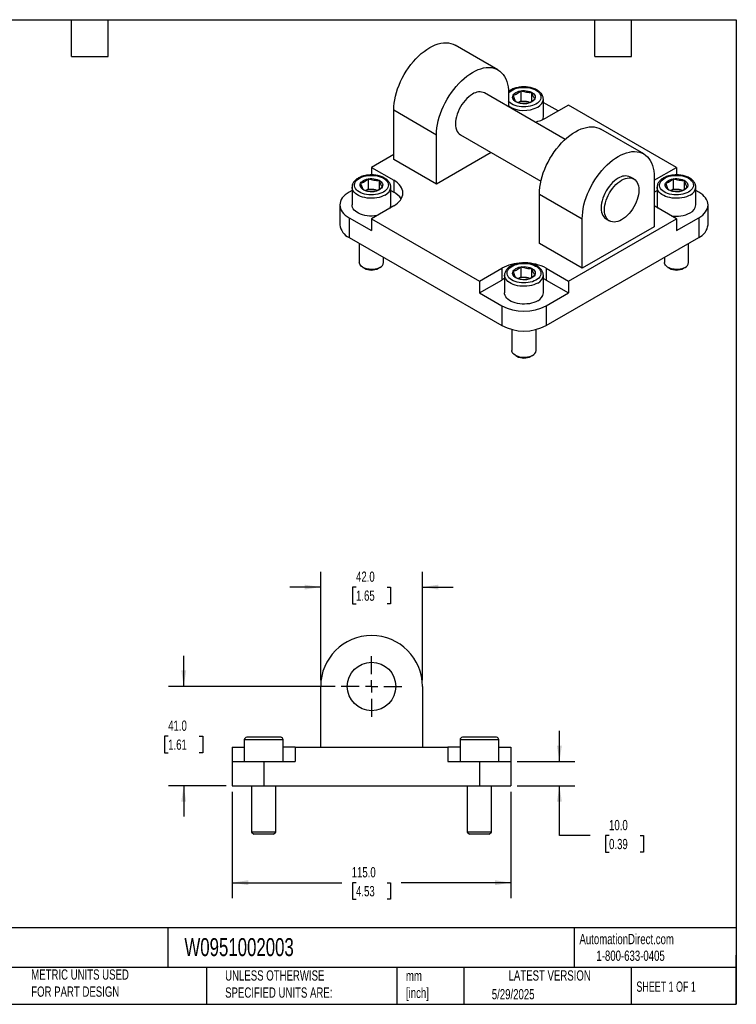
# Model space of a CAD drawing. Header units: millimetres. Extents: x 13 to 546, y 13 to 419.
# Tile 2 of 2: x 250 to 546, y 13 to 419. Entities that reach past the tile are written whole.
import ezdxf

# ---------------------------------------------------------------- set-up
doc = ezdxf.new("R2010")
doc.units = ezdxf.units.MM
doc.header["$LTSCALE"] = 2
doc.linetypes.add('SLD-Center', pattern=[19.05, 15.24, -1.27, 1.27, -1.27])
doc.linetypes.add('SLD-Solid', pattern=[0])
doc.layers.add('CENTER', color=40, linetype='SLD-Center')
doc.layers.add('DIMENSIONS', color=140, linetype='SLD-Solid', lineweight=25)
doc.layers.add('TEXT', color=140, linetype='SLD-Solid', lineweight=25)
doc.styles.add('SLDTEXTSTYLE0', font='TXT', dxfattribs={"width": 0.7})
doc.styles.add('SLDTEXTSTYLE1', font='TXT', dxfattribs={"width": 0.65})
doc.dimstyles.new('SLDDIMSTYLE0', dxfattribs={"dimtxt": 4.316016, "dimasz": 6.604, "dimexe": 0, "dimexo": 0.0625, "dimgap": 1.079004, "dimtad": 0, "dimtih": 1, "dimtoh": 1, "dimrnd": 1e-09, "dimzin": 4, "dimdsep": 46, "dimtxsty": 'SLDTEXTSTYLE0', "dimsah": 1, "dimcen": 0.09, "dimadec": 0, "dimazin": 1, "dimtfac": 1, "dimtofl": 0, "dimtmove": 0, "dimatfit": 3, "dimfxl": 0, "dimfrac": 2, "dimtolj": 1, "dimtzin": 12, "dimarcsym": 0})
doc.dimstyles.new('SLDDIMSTYLE1', dxfattribs={"dimtxt": 4.316016, "dimasz": 6.604, "dimexe": 0, "dimexo": 0.0625, "dimgap": 1.079004, "dimtad": 0, "dimtih": 1, "dimtoh": 1, "dimrnd": 1e-09, "dimzin": 4, "dimdsep": 46, "dimtxsty": 'SLDTEXTSTYLE0', "dimsah": 1, "dimcen": 0.09, "dimadec": 0, "dimazin": 1, "dimtfac": 1, "dimtmove": 0, "dimatfit": 0, "dimfxl": 0, "dimfrac": 2, "dimtolj": 1, "dimtzin": 12, "dimarcsym": 0})

# ---------------------------------------------------------------- blocks, each defined once
blk = doc.blocks.new('_D_4')
at = {"layer": 'DIMENSIONS'}
for p, q in [((338.13, 100.36), (338.13, 56.55)), ((453.13, 100.36), (453.13, 56.55)), ((338.13, 62.9), (383.37, 62.9)), ((389.21, 62.9), (387.76, 62.9)), ((387.76, 62.9), (387.76, 56.04)), ((402.04, 62.9), (403.49, 62.9)), ((403.49, 62.9), (403.49, 56.04)), ((453.13, 62.9), (407.89, 62.9)), ((387.76, 56.04), (389.21, 56.04)), ((403.49, 56.04), (402.04, 56.04))]:
    blk.add_line(p, q, dxfattribs=at)
for points in [[(338.13, 62.9), (344.73, 61.88), (344.73, 63.91)], [(453.13, 62.9), (446.52, 63.91), (446.52, 61.88)]]:
    blk.add_solid(points, dxfattribs=at)
at = {"layer": 'DIMENSIONS', "char_height": 4.233, "attachment_point": 1, "style": 'SLDTEXTSTYLE0'}
for s, insert in [('115.0', (387.42, 69.32)), ('4.53', (389.21, 61.49))]:
    blk.add_mtext(s, dxfattribs=dict(at, insert=insert))
blk = doc.blocks.new('_D_5')
at = {"layer": 'DIMENSIONS'}
for p, q in [((318.13, 143.9), (318.13, 156.6)), ((380.55, 143.9), (311.78, 143.9)), ((311.71, 123.4), (310.26, 123.4)), ((310.26, 123.4), (310.26, 116.54)), ((324.54, 123.4), (325.99, 123.4)), ((325.99, 123.4), (325.99, 116.54)), ((310.26, 116.54), (311.71, 116.54)), ((325.99, 116.54), (324.54, 116.54)), ((335.59, 102.9), (311.78, 102.9)), ((318.13, 102.9), (318.13, 90.2))]:
    blk.add_line(p, q, dxfattribs=at)
for points in [[(318.13, 143.9), (319.14, 150.5), (317.11, 150.5)], [(318.13, 102.9), (317.11, 96.29), (319.14, 96.29)]]:
    blk.add_solid(points, dxfattribs=at)
at = {"layer": 'DIMENSIONS', "char_height": 4.233, "attachment_point": 1, "style": 'SLDTEXTSTYLE0'}
for s, insert in [('41.0', (311.71, 129.82)), ('1.61', (311.71, 121.99))]:
    blk.add_mtext(s, dxfattribs=dict(at, insert=insert))
blk = doc.blocks.new('_D_6')
at = {"layer": 'DIMENSIONS'}
for p, q in [((473.13, 112.9), (473.13, 125.6)), ((455.67, 112.9), (479.48, 112.9)), ((455.67, 102.9), (479.48, 102.9)), ((473.13, 82.37), (473.13, 102.9)), ((485.83, 82.37), (473.13, 82.37)), ((493.61, 82.37), (492.16, 82.37)), ((492.16, 82.37), (492.16, 75.51)), ((506.43, 82.37), (507.88, 82.37)), ((507.88, 82.37), (507.88, 75.51)), ((492.16, 75.51), (493.61, 75.51)), ((507.88, 75.51), (506.43, 75.51))]:
    blk.add_line(p, q, dxfattribs=at)
for points in [[(473.13, 112.9), (474.14, 119.5), (472.11, 119.5)], [(473.13, 102.9), (472.11, 96.29), (474.14, 96.29)]]:
    blk.add_solid(points, dxfattribs=at)
at = {"layer": 'DIMENSIONS', "char_height": 4.233, "attachment_point": 1, "style": 'SLDTEXTSTYLE0'}
for s, insert in [('10.0', (493.61, 88.79)), ('0.39', (493.61, 80.97))]:
    blk.add_mtext(s, dxfattribs=dict(at, insert=insert))
blk = doc.blocks.new('_D_7')
at = {"layer": 'DIMENSIONS'}
for p, q in [((374.63, 146.44), (374.63, 191.25)), ((416.63, 146.44), (416.63, 191.25)), ((374.63, 184.9), (361.93, 184.9)), ((389.21, 184.9), (387.76, 184.9)), ((387.76, 184.9), (387.76, 178.04)), ((402.04, 184.9), (403.49, 184.9)), ((403.49, 184.9), (403.49, 178.04)), ((416.63, 184.9), (429.33, 184.9)), ((387.76, 178.04), (389.21, 178.04)), ((403.49, 178.04), (402.04, 178.04))]:
    blk.add_line(p, q, dxfattribs=at)
for points in [[(374.63, 184.9), (368.02, 185.91), (368.02, 183.88)], [(416.63, 184.9), (423.23, 183.88), (423.23, 185.91)]]:
    blk.add_solid(points, dxfattribs=at)
at = {"layer": 'DIMENSIONS', "char_height": 4.233, "attachment_point": 1, "style": 'SLDTEXTSTYLE0'}
for s, insert in [('42.0', (389.21, 191.32)), ('1.65', (389.21, 183.49))]:
    blk.add_mtext(s, dxfattribs=dict(at, insert=insert))
blk = doc.blocks.new('SW_CENTERMARKSYMBOL_0')
at = {"layer": 'CENTER', "color": 0}
for p, q in [((0, 5.08), (0, 12.54)), ((-5.08, 0), (-12.54, 0)), ((0, 0), (-2.54, 0)), ((0, 0), (0, 2.54)), ((0, 0), (0, -2.54)), ((0, 0), (2.54, 0)), ((5.08, 0), (12.54, 0)), ((0, -5.08), (0, -12.54))]:
    blk.add_line(p, q, dxfattribs=at)

msp = doc.modelspace()

# ---------------------------------------------------------------- linework, layer by layer
for p, q in [((447.783, 398.392), (430.105, 408.597)), ((475.476, 369.704), (442.283, 388.865)), ((452.133, 388.777), (452.133, 383.179)), ((457.301, 385.634), (457.301, 389.695)), ((461.763, 385.485), (461.763, 389.004)), ((466.497, 378.976), (466.497, 386.325)), ((456.093, 384.937), (457.301, 385.634)), ((457.301, 385.634), (459.532, 385.289)), ((459.532, 385.289), (461.031, 385.057)), ((472.638, 381.426), (467.689, 384.283)), ((476.882, 383.875), (467.689, 378.569)), ((521.429, 358.158), (476.882, 383.875)), ((404.757, 381.838), (422.434, 371.633)), ((404.757, 361.424), (404.757, 381.838)), ((507.887, 363.695), (490.209, 373.9)), ((422.434, 351.219), (422.434, 371.633)), ((432.284, 371.544), (465.477, 352.383)), ((404.757, 363.465), (395.564, 358.158)), ((444.963, 364.225), (422.434, 351.219)), ((395.564, 358.158), (404.757, 352.852)), ((395.564, 358.158), (395.564, 355.028)), ((422.434, 351.219), (404.757, 361.424)), ((512.237, 352.852), (521.429, 358.158)), ((521.429, 358.158), (521.429, 355.028)), ((503.802, 353.352), (502.387, 354.168)), ((512.237, 354.08), (512.237, 333.666)), ((387.564, 349.995), (387.564, 342.646)), ((394.369, 349.304), (394.369, 353.364)), ((398.83, 349.155), (398.83, 352.674)), ((403.564, 342.646), (403.564, 349.995)), ((404.757, 352.852), (404.757, 347.953)), ((513.429, 349.995), (513.429, 342.646)), ((520.234, 349.304), (520.234, 353.364)), ((524.695, 349.155), (524.695, 352.674)), ((529.429, 342.646), (529.429, 349.995)), ((387.564, 348.641), (386.372, 347.953)), ((393.16, 348.607), (394.369, 349.304)), ((394.369, 349.304), (396.6, 348.959)), ((396.6, 348.959), (398.098, 348.727)), ((403.564, 348.641), (404.757, 347.953)), ((464.861, 347.14), (482.538, 336.935)), ((464.861, 326.727), (464.861, 347.14)), ((512.237, 347.953), (513.429, 348.641)), ((519.025, 348.607), (520.234, 349.304)), ((520.234, 349.304), (522.465, 348.959)), ((522.465, 348.959), (523.963, 348.727)), ((530.622, 347.953), (529.429, 348.641)), ((382.564, 342.646), (382.564, 334.481)), ((404.757, 342.239), (395.564, 336.932)), ((521.429, 336.932), (512.237, 342.239)), ((534.429, 334.481), (534.429, 342.646)), ((386.372, 337.339), (386.372, 329.174)), ((386.372, 337.339), (395.564, 332.033)), ((521.429, 332.033), (530.622, 337.339)), ((530.622, 337.339), (530.622, 329.174)), ((395.564, 336.932), (440.112, 311.215)), ((395.564, 336.932), (395.564, 332.033)), ((476.882, 311.215), (521.429, 336.932)), ((482.538, 316.522), (482.538, 336.935)), ((512.237, 333.666), (482.538, 316.522)), ((492.388, 336.847), (493.802, 336.031)), ((521.429, 336.932), (521.429, 332.033)), ((386.372, 329.174), (449.304, 292.844)), ((390.564, 326.754), (390.564, 318.901)), ((482.538, 316.522), (464.861, 326.727)), ((467.689, 292.844), (530.622, 329.174)), ((526.429, 318.901), (526.429, 326.754)), ((400.564, 318.901), (400.564, 320.981)), ((457.301, 312.974), (457.301, 317.034)), ((516.429, 320.981), (516.429, 318.901)), ((392.028, 316.86), (392.679, 316.485)), ((398.45, 316.485), (399.1, 316.86)), ((440.112, 311.215), (449.304, 316.522)), ((449.304, 316.522), (449.304, 311.622)), ((450.497, 313.665), (450.497, 306.316)), ((456.093, 312.276), (457.301, 312.974)), ((457.301, 312.974), (459.532, 312.629)), ((461.763, 312.825), (461.763, 316.344)), ((466.497, 306.316), (466.497, 313.665)), ((467.689, 316.522), (476.882, 311.215)), ((467.689, 316.522), (467.689, 311.622)), ((517.893, 316.86), (518.544, 316.485)), ((524.315, 316.485), (524.965, 316.86)), ((440.112, 306.316), (449.304, 311.622)), ((440.112, 311.215), (440.112, 306.316)), ((459.532, 312.629), (461.031, 312.397)), ((467.689, 311.622), (476.882, 306.316)), ((476.882, 311.215), (476.882, 306.316)), ((440.112, 306.316), (449.304, 301.009)), ((467.689, 301.009), (476.882, 306.316)), ((449.304, 301.009), (449.304, 292.844)), ((467.689, 301.009), (467.689, 292.844)), ((453.497, 291.223), (453.497, 282.571)), ((463.497, 282.571), (463.497, 291.223)), ((454.961, 280.53), (455.611, 280.154)), ((461.382, 280.154), (462.033, 280.53)), ((374.627, 118.896), (374.627, 143.896)), ((416.627, 143.896), (416.627, 118.896)), ((351.127, 122.896), (344.127, 122.896)), ((358.127, 122.896), (351.127, 122.896)), ((440.127, 122.896), (433.127, 122.896)), ((447.127, 122.896), (440.127, 122.896)), ((338.127, 118.896), (338.127, 112.896)), ((338.127, 118.896), (343.127, 118.896)), ((343.127, 121.896), (343.127, 112.896)), ((351.127, 121.896), (343.127, 121.896)), ((359.127, 121.896), (351.127, 121.896)), ((359.127, 112.896), (359.127, 121.896)), ((364.127, 118.896), (359.127, 118.896)), ((364.127, 118.896), (427.127, 118.896)), ((364.127, 118.896), (364.127, 112.896)), ((427.127, 118.896), (427.127, 112.896)), ((432.127, 118.896), (427.127, 118.896)), ((432.127, 121.896), (432.127, 112.896)), ((440.127, 121.896), (432.127, 121.896)), ((448.127, 121.896), (440.127, 121.896)), ((448.127, 112.896), (448.127, 121.896)), ((448.127, 118.896), (453.127, 118.896)), ((453.127, 118.896), (453.127, 112.896)), ((338.127, 112.896), (338.127, 102.896)), ((338.127, 112.896), (351.127, 112.896)), ((351.127, 112.896), (351.127, 102.896)), ((351.127, 112.896), (364.127, 112.896)), ((427.127, 112.896), (440.127, 112.896)), ((440.127, 112.896), (440.127, 102.896)), ((440.127, 112.896), (453.127, 112.896)), ((453.127, 112.896), (453.127, 102.896)), ((338.127, 102.896), (351.127, 102.896)), ((346.127, 102.896), (346.127, 83.816)), ((351.127, 102.896), (440.127, 102.896)), ((356.127, 83.816), (356.127, 102.896)), ((435.127, 102.896), (435.127, 83.816)), ((440.127, 102.896), (453.127, 102.896)), ((445.127, 83.816), (445.127, 102.896)), ((346.127, 83.816), (347.047, 82.896)), ((351.127, 83.816), (346.127, 83.816)), ((351.127, 82.896), (347.047, 82.896)), ((356.127, 83.816), (351.127, 83.816)), ((355.207, 82.896), (351.127, 82.896)), ((355.207, 82.896), (356.127, 83.816)), ((435.127, 83.816), (436.047, 82.896)), ((440.127, 83.816), (435.127, 83.816)), ((440.127, 82.896), (436.047, 82.896)), ((445.127, 83.816), (440.127, 83.816)), ((444.207, 82.896), (440.127, 82.896)), ((444.207, 82.896), (445.127, 83.816))]:
    msp.add_line(p, q)
at = {"flags": 128}
for points in [[(404.757, 381.838), (404.803, 383.209), (404.94, 384.626), (405.167, 386.077), (405.484, 387.556), (405.887, 389.052), (406.375, 390.557), (406.945, 392.06), (407.593, 393.554), (408.315, 395.028), (409.106, 396.473), (409.962, 397.882), (410.878, 399.244), (411.847, 400.551), (412.865, 401.797), (413.923, 402.972), (415.017, 404.069), (416.14, 405.082), (417.283, 406.005), (418.441, 406.832), (419.606, 407.557), (420.771, 408.177), (421.929, 408.687), (423.072, 409.085), (424.195, 409.367), (425.289, 409.532), (426.347, 409.58), (427.365, 409.509), (428.334, 409.321), (429.25, 409.016), (430.105, 408.597)], [(422.434, 371.633), (422.48, 373.004), (422.617, 374.421), (422.845, 375.872), (423.161, 377.351), (423.565, 378.847), (424.053, 380.352), (424.623, 381.855), (425.27, 383.349), (425.992, 384.823), (426.784, 386.268), (427.64, 387.677), (428.555, 389.039), (429.525, 390.346), (430.542, 391.591), (431.601, 392.766), (432.695, 393.864), (433.817, 394.877), (434.961, 395.8), (436.119, 396.627), (437.284, 397.352), (438.449, 397.972), (439.607, 398.482), (440.75, 398.88), (441.872, 399.162), (442.966, 399.327), (444.025, 399.375), (445.042, 399.304), (446.012, 399.116), (446.927, 398.811), (447.784, 398.391), (448.575, 397.86), (449.297, 397.219), (449.945, 396.473), (450.514, 395.628), (451.003, 394.687), (451.406, 393.656), (451.723, 392.543), (451.95, 391.354), (452.087, 390.096), (452.133, 388.777)], [(452.133, 388.825), (452.197, 388.904), (452.66, 389.373), (453.228, 389.802), (453.889, 390.183), (454.632, 390.511), (455.445, 390.778), (456.312, 390.981), (457.217, 391.114), (458.146, 391.177), (459.081, 391.168), (460.006, 391.088), (460.903, 390.936), (461.758, 390.717), (462.554, 390.434), (463.278, 390.093), (463.917, 389.699), (464.459, 389.259), (464.895, 388.781), (465.216, 388.274), (465.418, 387.747), (465.496, 387.209), (465.449, 386.67), (465.278, 386.139), (464.986, 385.626), (464.578, 385.141), (464.062, 384.69), (463.447, 384.284), (463.447, 384.284)], [(437.284, 388.37), (436.492, 387.862), (435.71, 387.257), (434.948, 386.564), (434.216, 385.79), (433.522, 384.947), (432.875, 384.044), (432.284, 383.092), (431.755, 382.104), (431.296, 381.093), (430.913, 380.07), (430.609, 379.049), (430.39, 378.042), (430.257, 377.063), (430.213, 376.123), (430.257, 375.234), (430.39, 374.408), (430.609, 373.655), (430.913, 372.984), (431.296, 372.404), (431.755, 371.922), (432.284, 371.545), (432.284, 371.544)], [(461.797, 385.237), (461.208, 384.949), (460.546, 384.721), (459.828, 384.56), (459.074, 384.468), (458.304, 384.45), (457.539, 384.505), (456.801, 384.632), (456.108, 384.827), (455.481, 385.086), (454.936, 385.4), (454.488, 385.763), (454.15, 386.162), (453.93, 386.589), (453.834, 387.03), (453.866, 387.475), (454.024, 387.91), (454.305, 388.325), (454.699, 388.707), (455.197, 389.046), (455.785, 389.334), (456.447, 389.562), (457.165, 389.723), (457.92, 389.815), (458.69, 389.833), (459.455, 389.778), (460.193, 389.651), (460.886, 389.456), (461.513, 389.197), (462.058, 388.883), (462.506, 388.52), (462.844, 388.121), (463.064, 387.694), (463.159, 387.253), (463.128, 386.808), (462.969, 386.373), (462.689, 385.958), (462.295, 385.576), (461.797, 385.237)], [(463.447, 384.284), (462.743, 383.929), (461.963, 383.631), (461.122, 383.395), (460.233, 383.227), (459.314, 383.128), (458.38, 383.101), (457.448, 383.146), (456.535, 383.262), (455.657, 383.448), (454.829, 383.7), (454.067, 384.012), (453.384, 384.381), (452.793, 384.799), (452.303, 385.259), (452.133, 385.458)], [(467.689, 384.283), (466.744, 384.777), (466.497, 384.892)], [(464.861, 347.14), (464.907, 348.512), (465.044, 349.928), (465.271, 351.38), (465.588, 352.859), (465.991, 354.355), (466.479, 355.859), (467.049, 357.363), (467.697, 358.856), (468.419, 360.33), (469.21, 361.776), (470.066, 363.184), (470.982, 364.546), (471.951, 365.854), (472.969, 367.099), (474.028, 368.274), (475.121, 369.372), (476.244, 370.385), (477.387, 371.308), (478.545, 372.135), (479.71, 372.86), (480.875, 373.48), (482.033, 373.99), (483.177, 374.387), (484.299, 374.67), (485.393, 374.835), (486.451, 374.883), (487.469, 374.812), (488.438, 374.624), (489.354, 374.319), (490.209, 373.9)], [(482.538, 336.935), (482.584, 338.307), (482.721, 339.723), (482.949, 341.175), (483.265, 342.654), (483.669, 344.15), (484.157, 345.654), (484.727, 347.158), (485.374, 348.651), (486.096, 350.125), (486.888, 351.571), (487.744, 352.979), (488.66, 354.341), (489.629, 355.649), (490.646, 356.894), (491.705, 358.069), (492.799, 359.167), (493.921, 360.18), (495.065, 361.103), (496.223, 361.929), (497.388, 362.655), (498.553, 363.275), (499.711, 363.785), (500.854, 364.182), (501.976, 364.465), (503.07, 364.63), (504.129, 364.678), (505.146, 364.607), (506.116, 364.419), (507.032, 364.114), (507.888, 363.694), (508.679, 363.162), (509.401, 362.522), (510.049, 361.776), (510.619, 360.93), (511.107, 359.989), (511.51, 358.959), (511.827, 357.846), (512.054, 356.657), (512.191, 355.399), (512.237, 354.08)], [(400.514, 347.954), (399.81, 347.599), (399.031, 347.301), (398.189, 347.065), (397.301, 346.897), (396.381, 346.798), (395.447, 346.771), (394.516, 346.816), (393.602, 346.932), (392.724, 347.118), (391.897, 347.369), (391.135, 347.682), (390.452, 348.051), (389.86, 348.469), (389.37, 348.929), (388.991, 349.422), (388.729, 349.94), (388.589, 350.474), (388.573, 351.014), (388.682, 351.55), (388.914, 352.073), (389.265, 352.573), (389.728, 353.042), (390.295, 353.472), (390.956, 353.853), (391.7, 354.181), (392.512, 354.448), (393.379, 354.65), (394.285, 354.784), (395.214, 354.847), (396.149, 354.838), (397.073, 354.757), (397.971, 354.606), (398.825, 354.387), (399.622, 354.104), (400.346, 353.763), (400.985, 353.368), (401.527, 352.929), (401.962, 352.451), (402.284, 351.944), (402.485, 351.417), (402.563, 350.879), (402.517, 350.34), (402.346, 349.809), (402.054, 349.296), (401.646, 348.81), (401.13, 348.36), (400.514, 347.954)], [(497.388, 353.673), (496.596, 353.165), (495.814, 352.56), (495.052, 351.866), (494.32, 351.093), (493.626, 350.25), (492.979, 349.346), (492.388, 348.395), (491.859, 347.407), (491.4, 346.395), (491.017, 345.373), (490.713, 344.351), (490.494, 343.345), (490.361, 342.365), (490.317, 341.425), (490.361, 340.537), (490.494, 339.711), (490.713, 338.958), (491.017, 338.287), (491.4, 337.707), (491.859, 337.225), (492.388, 336.847), (492.388, 336.847)], [(498.802, 352.856), (499.594, 353.262), (500.375, 353.56), (501.137, 353.746), (501.87, 353.819), (502.564, 353.777), (503.211, 353.62), (503.802, 353.351), (504.33, 352.974), (504.789, 352.492), (505.173, 351.912), (505.476, 351.241), (505.696, 350.488), (505.829, 349.662), (505.873, 348.773), (505.829, 347.833), (505.696, 346.854), (505.476, 345.847), (505.173, 344.826), (504.789, 343.803), (504.33, 342.791), (503.802, 341.804), (503.211, 340.852), (502.564, 339.949), (501.87, 339.105), (501.137, 338.332), (500.375, 337.639), (499.594, 337.034), (498.802, 336.526), (498.01, 336.12), (497.228, 335.822), (496.467, 335.636), (495.734, 335.563), (495.04, 335.605), (494.393, 335.762), (493.802, 336.031), (493.274, 336.409), (492.815, 336.89), (492.431, 337.47), (492.128, 338.141), (491.908, 338.894), (491.775, 339.72), (491.731, 340.609), (491.775, 341.549), (491.908, 342.528), (492.128, 343.535), (492.431, 344.556), (492.815, 345.579), (493.274, 346.591), (493.802, 347.578), (494.393, 348.53), (495.04, 349.433), (495.734, 350.277), (496.467, 351.05), (497.228, 351.743), (498.01, 352.348), (498.802, 352.856)], [(526.379, 347.954), (525.675, 347.599), (524.896, 347.301), (524.054, 347.065), (523.166, 346.897), (522.246, 346.798), (521.312, 346.771), (520.381, 346.816), (519.467, 346.932), (518.589, 347.118), (517.762, 347.369), (517, 347.682), (516.317, 348.051), (515.725, 348.469), (515.235, 348.929), (514.856, 349.422), (514.594, 349.94), (514.454, 350.474), (514.438, 351.014), (514.547, 351.55), (514.779, 352.073), (515.13, 352.573), (515.593, 353.042), (516.16, 353.472), (516.821, 353.853), (517.565, 354.181), (518.377, 354.448), (519.244, 354.65), (520.15, 354.784), (521.079, 354.847), (522.014, 354.838), (522.938, 354.757), (523.836, 354.606), (524.69, 354.387), (525.487, 354.104), (526.211, 353.763), (526.85, 353.368), (527.392, 352.929), (527.827, 352.451), (528.149, 351.944), (528.35, 351.417), (528.428, 350.879), (528.382, 350.34), (528.211, 349.809), (527.919, 349.296), (527.511, 348.81), (526.995, 348.36), (526.379, 347.954)], [(401.221, 346.729), (400.468, 346.346), (399.637, 346.02), (398.742, 345.756), (397.796, 345.56), (396.816, 345.433), (395.816, 345.379), (394.811, 345.397), (393.819, 345.488), (392.854, 345.65), (391.932, 345.88), (391.068, 346.175), (390.274, 346.531), (389.563, 346.941), (388.948, 347.399), (388.436, 347.898), (388.037, 348.43), (387.757, 348.987), (387.6, 349.56), (387.565, 349.966)], [(398.864, 348.906), (398.276, 348.619), (397.614, 348.391), (396.896, 348.229), (396.142, 348.138), (395.372, 348.12), (394.607, 348.175), (393.868, 348.302), (393.176, 348.497), (392.548, 348.756), (392.003, 349.07), (391.556, 349.432), (391.217, 349.832), (390.997, 350.259), (390.902, 350.7), (390.934, 351.145), (391.092, 351.58), (391.372, 351.995), (391.767, 352.377), (392.265, 352.716), (392.853, 353.004), (393.515, 353.232), (394.233, 353.393), (394.987, 353.485), (395.757, 353.503), (396.522, 353.448), (397.261, 353.321), (397.953, 353.126), (398.58, 352.867), (399.125, 352.552), (399.573, 352.19), (399.912, 351.791), (400.132, 351.364), (400.227, 350.923), (400.195, 350.478), (400.037, 350.043), (399.757, 349.628), (399.362, 349.246), (398.864, 348.906)], [(404.757, 342.239), (405.613, 342.784), (406.373, 343.376), (407.029, 344.007), (407.575, 344.673), (408.005, 345.367), (408.315, 346.081), (408.502, 346.81), (408.564, 347.545), (408.502, 348.281), (408.315, 349.009), (408.005, 349.724), (407.575, 350.417), (407.029, 351.083), (406.373, 351.715), (405.613, 352.306), (404.757, 352.852)], [(527.086, 346.729), (526.333, 346.346), (525.502, 346.02), (524.607, 345.756), (523.661, 345.56), (522.681, 345.433), (521.681, 345.379), (520.677, 345.397), (519.684, 345.488), (518.719, 345.65), (517.797, 345.88), (516.933, 346.175), (516.139, 346.531), (515.428, 346.941), (514.813, 347.399), (514.301, 347.898), (513.902, 348.43), (513.622, 348.987), (513.465, 349.56), (513.43, 349.966)], [(524.729, 348.906), (524.141, 348.619), (523.479, 348.391), (522.761, 348.229), (522.007, 348.138), (521.237, 348.12), (520.472, 348.175), (519.733, 348.302), (519.041, 348.497), (518.413, 348.756), (517.868, 349.07), (517.421, 349.432), (517.082, 349.832), (516.862, 350.259), (516.767, 350.7), (516.799, 351.145), (516.957, 351.58), (517.237, 351.995), (517.632, 352.377), (518.13, 352.716), (518.718, 353.004), (519.38, 353.232), (520.098, 353.393), (520.852, 353.485), (521.622, 353.503), (522.387, 353.448), (523.126, 353.321), (523.818, 353.126), (524.445, 352.867), (524.99, 352.552), (525.438, 352.19), (525.777, 351.791), (525.997, 351.364), (526.092, 350.923), (526.06, 350.478), (525.902, 350.043), (525.622, 349.628), (525.227, 349.246), (524.729, 348.906)], [(386.372, 347.953), (385.515, 347.407), (384.755, 346.815), (384.099, 346.184), (383.554, 345.518), (383.124, 344.824), (382.814, 344.11), (382.627, 343.382), (382.564, 342.646), (382.627, 341.91), (382.814, 341.182), (383.124, 340.467), (383.554, 339.774), (384.099, 339.108), (384.755, 338.477), (385.515, 337.885), (386.372, 337.339)], [(530.622, 337.339), (531.479, 337.885), (532.238, 338.477), (532.894, 339.108), (533.44, 339.774), (533.87, 340.467), (534.18, 341.182), (534.367, 341.91), (534.429, 342.646), (534.367, 343.382), (534.18, 344.11), (533.87, 344.824), (533.44, 345.518), (532.894, 346.184), (532.238, 346.815), (531.479, 347.407), (530.622, 347.953)], [(397.774, 338.207), (396.816, 338.084), (395.816, 338.03), (394.811, 338.048), (393.819, 338.139), (392.854, 338.301), (391.932, 338.531), (391.068, 338.826), (390.274, 339.182), (389.563, 339.592), (388.948, 340.05), (388.436, 340.549), (388.037, 341.082), (387.757, 341.638), (387.6, 342.211), (387.564, 342.646)], [(399.1, 316.86), (398.487, 316.559), (397.798, 316.319), (397.052, 316.145), (396.267, 316.043), (395.464, 316.015), (394.663, 316.062), (393.886, 316.182), (393.152, 316.373), (392.481, 316.629), (391.889, 316.944), (391.393, 317.309), (391.005, 317.716), (390.735, 318.154), (390.59, 318.611), (390.564, 318.901)], [(463.447, 311.624), (462.743, 311.268), (461.963, 310.97), (461.122, 310.735), (460.233, 310.566), (459.314, 310.468), (458.38, 310.441), (457.448, 310.486), (456.535, 310.602), (455.657, 310.788), (454.829, 311.039), (454.067, 311.352), (453.384, 311.721), (452.793, 312.139), (452.303, 312.599), (451.923, 313.092), (451.661, 313.61), (451.521, 314.144), (451.506, 314.684), (451.615, 315.22), (451.847, 315.743), (452.197, 316.243), (452.66, 316.712), (453.228, 317.141), (453.889, 317.523), (454.632, 317.851), (455.445, 318.118), (456.312, 318.32), (457.217, 318.454), (458.146, 318.517), (459.081, 318.508), (460.006, 318.427), (460.903, 318.276), (461.758, 318.057), (462.554, 317.774), (463.278, 317.432), (463.917, 317.038), (464.459, 316.598), (464.895, 316.121), (465.216, 315.614), (465.418, 315.087), (465.496, 314.549), (465.449, 314.01), (465.278, 313.479), (464.986, 312.966), (464.578, 312.48), (464.062, 312.03), (463.447, 311.624)], [(461.797, 312.576), (461.208, 312.289), (460.546, 312.061), (459.828, 311.899), (459.074, 311.808), (458.304, 311.79), (457.539, 311.845), (456.801, 311.972), (456.108, 312.167), (455.481, 312.426), (454.936, 312.74), (454.488, 313.102), (454.15, 313.502), (453.93, 313.928), (453.834, 314.37), (453.866, 314.814), (454.024, 315.25), (454.305, 315.664), (454.699, 316.047), (455.197, 316.386), (455.785, 316.674), (456.447, 316.901), (457.165, 317.063), (457.92, 317.154), (458.69, 317.173), (459.455, 317.118), (460.193, 316.991), (460.886, 316.795), (461.513, 316.537), (462.058, 316.222), (462.506, 315.86), (462.844, 315.46), (463.064, 315.034), (463.159, 314.593), (463.128, 314.148), (462.969, 313.713), (462.689, 313.298), (462.295, 312.916), (461.797, 312.576)], [(524.965, 316.86), (524.352, 316.559), (523.663, 316.319), (522.917, 316.145), (522.132, 316.043), (521.329, 316.015), (520.528, 316.062), (519.751, 316.182), (519.017, 316.373), (518.346, 316.629), (517.754, 316.944), (517.258, 317.309), (516.87, 317.716), (516.6, 318.154), (516.455, 318.611), (516.429, 318.901)], [(464.154, 310.399), (463.4, 310.015), (462.569, 309.689), (461.674, 309.426), (460.729, 309.23), (459.748, 309.103), (458.748, 309.049), (457.744, 309.067), (456.752, 309.158), (455.787, 309.319), (454.865, 309.55), (454, 309.845), (453.206, 310.2), (452.496, 310.611), (451.88, 311.069), (451.369, 311.568), (450.97, 312.1), (450.69, 312.657), (450.532, 313.23), (450.497, 313.636)], [(450.497, 312.231), (450.25, 312.117), (449.304, 311.622)], [(467.689, 311.622), (466.744, 312.117), (466.497, 312.231)], [(464.154, 303.05), (463.4, 302.667), (462.569, 302.341), (461.674, 302.077), (460.729, 301.881), (459.748, 301.754), (458.748, 301.7), (457.744, 301.718), (456.752, 301.809), (455.787, 301.971), (454.865, 302.201), (454, 302.496), (453.206, 302.852), (452.496, 303.262), (451.88, 303.72), (451.369, 304.219), (450.97, 304.751), (450.69, 305.308), (450.532, 305.881), (450.497, 306.316)], [(462.032, 280.53), (461.419, 280.229), (460.731, 279.988), (459.984, 279.815), (459.199, 279.713), (458.396, 279.685), (457.596, 279.732), (456.818, 279.852), (456.085, 280.042), (455.413, 280.299), (454.822, 280.614), (454.326, 280.979), (453.937, 281.386), (453.667, 281.824), (453.522, 282.281), (453.497, 282.571)]]:
    msp.add_lwpolyline(points, dxfattribs=at)
msp.add_circle((395.627, 143.896), 10)
for centre, radius, start, end in [((440.229, 384.12), 5.171, 66.59127, 124.71919), ((462.453, 386.752), 4.066, 294.7251, 354.02376), ((458.541, 393.532), 11.882, 237.36216, 298.18708), ((458.492, 379.002), 6.373, 80.60626, 111.50953), ((458.701, 379.697), 5.654, 68.16321, 81.55116), ((459.799, 392.714), 16.197, 281.72125, 299.15433), ((463.704, 378.986), 2.793, 336.09924, 359.79309), ((500.333, 349.423), 5.171, 66.59127, 124.71919), ((399.521, 350.422), 4.066, 294.7251, 354.02376), ((525.386, 350.422), 4.066, 294.7251, 354.02376), ((395.559, 342.671), 6.373, 80.60626, 111.50953), ((395.769, 343.367), 5.654, 68.16321, 81.55116), ((400.749, 340.504), 8.458, 32.87525, 61.71452), ((521.424, 342.671), 6.373, 80.60626, 111.50953), ((521.634, 343.367), 5.654, 68.16321, 81.55116), ((400.743, 342.658), 2.821, 332.83833, 359.74572), ((516.294, 342.669), 2.865, 180.46242, 206.95353), ((525.385, 343.075), 4.067, 294.73123, 353.94863), ((521.424, 350.392), 12.382, 259.74986, 297.21445), ((389.07, 335.129), 6.538, 185.6948, 245.62534), ((527.923, 335.129), 6.538, 294.37466, 354.3052), ((398.036, 319.17), 2.543, 294.74237, 353.93749), ((458.03, 300.199), 18.508, 91.17352, 118.12916), ((458.921, 300.092), 18.623, 61.91226, 89.87367), ((523.901, 319.17), 2.543, 294.74237, 353.93749), ((395.564, 322.011), 6.234, 242.42935, 297.56528), ((462.453, 314.092), 4.066, 294.7251, 354.02376), ((521.429, 322.011), 6.234, 242.42935, 297.56528), ((458.492, 306.341), 6.373, 80.60626, 111.50953), ((458.701, 307.036), 5.654, 68.16321, 81.55116), ((462.452, 306.745), 4.067, 294.73123, 353.94863), ((458.497, 318.75), 19.981, 242.60967, 297.39033), ((458.497, 310.585), 19.981, 242.60967, 297.39033), ((460.968, 282.839), 2.543, 294.74237, 353.93749), ((458.497, 285.681), 6.234, 242.42935, 297.56528), ((395.627, 143.896), 21, 0, 180), ((344.127, 121.896), 1, 90, 180), ((358.127, 121.896), 1, 0, 90), ((433.127, 121.896), 1, 90, 180), ((447.127, 121.896), 1, 0, 90)]:
    msp.add_arc(centre, radius, start, end)
for points, knots in [([(466.49, 386.33), (466.484, 386.506), (466.473, 386.885), (466.319, 387.456), (466.064, 388.032), (465.703, 388.581), (465.243, 389.098), (464.684, 389.579), (464.034, 390.014), (463.303, 390.397), (462.503, 390.722), (461.649, 390.983), (460.752, 391.18), (459.826, 391.31), (458.882, 391.372), (457.934, 391.365), (456.993, 391.291), (456.071, 391.148), (455.182, 390.939), (454.336, 390.665), (453.542, 390.328), (452.823, 389.925), (452.345, 389.612), (452.138, 389.419), (452.116, 389.398)], [0, 0, 0, 0, 0.0377852, 0.0816265, 0.125779, 0.1708202, 0.2170551, 0.2644461, 0.3126792, 0.3613518, 0.4101173, 0.4587939, 0.5073425, 0.5557767, 0.6041353, 0.6524678, 0.7008269, 0.7492522, 0.7978013, 0.84653, 0.895485, 0.9446864, 0.9940928, 1, 1, 1, 1]), ([(457.301, 389.695), (456.768, 389.209), (456.227, 388.783), (455.394, 388.301), (455.117, 388.169), (454.572, 387.956), (454.302, 387.874), (454.035, 387.809)], [0, 0, 0, 0, 0.5, 0.5, 0.75, 0.75, 1, 1, 1, 1]), ([(454.035, 387.809), (454.231, 387.211), (454.429, 386.67), (454.734, 386.013), (454.835, 385.822), (455.035, 385.494), (455.133, 385.355), (455.231, 385.234)], [0, 0, 0, 0, 0.5, 0.5, 0.75, 0.75, 1, 1, 1, 1]), ([(461.763, 389.004), (461.034, 388.939), (460.295, 388.94), (459.157, 389.116), (458.778, 389.202), (458.034, 389.419), (457.666, 389.549), (457.301, 389.695)], [0, 0, 0, 0, 0.5, 0.5, 0.75, 0.75, 1, 1, 1, 1]), ([(459.692, 384.543), (460.226, 384.674), (460.767, 384.873), (461.6, 385.353), (461.877, 385.541), (462.422, 385.957), (462.691, 386.186), (462.958, 386.429)], [0, 0, 0, 0, 0.5, 0.5, 0.75, 0.75, 1, 1, 1, 1]), ([(462.958, 386.429), (462.763, 386.672), (462.565, 386.985), (462.26, 387.641), (462.159, 387.888), (461.959, 388.419), (461.861, 388.705), (461.763, 389.004)], [0, 0, 0, 0, 0.5, 0.5, 0.75, 0.75, 1, 1, 1, 1]), ([(455.231, 385.234), (455.959, 384.943), (456.699, 384.715), (457.837, 384.539), (458.216, 384.508), (458.96, 384.494), (459.328, 384.511), (459.692, 384.543)], [0, 0, 0, 0, 0.5, 0.5, 0.75, 0.75, 1, 1, 1, 1]), ([(403.557, 350), (403.552, 350.176), (403.54, 350.555), (403.387, 351.125), (403.131, 351.701), (402.771, 352.25), (402.31, 352.768), (401.751, 353.249), (401.101, 353.684), (400.37, 354.067), (399.571, 354.391), (398.716, 354.653), (397.82, 354.85), (396.893, 354.98), (395.95, 355.042), (395.001, 355.035), (394.06, 354.96), (393.139, 354.818), (392.249, 354.609), (391.403, 354.335), (390.611, 353.997), (389.885, 353.598), (389.235, 353.139), (388.676, 352.626), (388.22, 352.064), (387.875, 351.467), (387.658, 350.847), (387.559, 350.339), (387.574, 350.044), (387.578, 349.959)], [0, 0, 0, 0, 0.030216, 0.0652749, 0.1005827, 0.1366012, 0.1735742, 0.2114717, 0.2500426, 0.288965, 0.3279617, 0.3668873, 0.4057105, 0.4444423, 0.4831136, 0.5217641, 0.5604357, 0.5991603, 0.637984, 0.6769513, 0.7160995, 0.7554447, 0.794954, 0.8344391, 0.8735633, 0.911907, 0.9491528, 0.9852941, 1, 1, 1, 1]), ([(529.422, 350), (529.417, 350.176), (529.405, 350.555), (529.252, 351.125), (528.996, 351.701), (528.636, 352.25), (528.175, 352.768), (527.616, 353.249), (526.966, 353.684), (526.235, 354.067), (525.436, 354.391), (524.581, 354.653), (523.685, 354.85), (522.758, 354.98), (521.815, 355.042), (520.866, 355.035), (519.925, 354.96), (519.004, 354.818), (518.114, 354.609), (517.268, 354.335), (516.476, 353.997), (515.75, 353.598), (515.1, 353.139), (514.541, 352.626), (514.085, 352.064), (513.74, 351.467), (513.523, 350.847), (513.424, 350.339), (513.439, 350.044), (513.443, 349.959)], [0, 0, 0, 0, 0.030216, 0.0652749, 0.1005827, 0.1366012, 0.1735742, 0.2114717, 0.2500426, 0.288965, 0.3279617, 0.3668873, 0.4057105, 0.4444423, 0.4831136, 0.5217641, 0.5604357, 0.5991603, 0.637984, 0.6769513, 0.7160995, 0.7554447, 0.794954, 0.8344391, 0.8735633, 0.911907, 0.9491528, 0.9852941, 1, 1, 1, 1]), ([(394.369, 353.364), (393.836, 352.879), (393.294, 352.453), (392.461, 351.971), (392.184, 351.839), (391.639, 351.626), (391.37, 351.544), (391.103, 351.479)], [0, 0, 0, 0, 0.5, 0.5, 0.75, 0.75, 1, 1, 1, 1]), ([(391.103, 351.479), (391.298, 350.881), (391.496, 350.34), (391.801, 349.683), (391.903, 349.492), (392.102, 349.164), (392.201, 349.025), (392.298, 348.903)], [0, 0, 0, 0, 0.5, 0.5, 0.75, 0.75, 1, 1, 1, 1]), ([(398.83, 352.674), (398.102, 352.609), (397.363, 352.61), (396.225, 352.785), (395.846, 352.872), (395.101, 353.089), (394.734, 353.219), (394.369, 353.364)], [0, 0, 0, 0, 0.5, 0.5, 0.75, 0.75, 1, 1, 1, 1]), ([(396.76, 348.213), (397.293, 348.343), (397.834, 348.542), (398.667, 349.023), (398.945, 349.211), (399.49, 349.627), (399.759, 349.856), (400.026, 350.099)], [0, 0, 0, 0, 0.5, 0.5, 0.75, 0.75, 1, 1, 1, 1]), ([(400.026, 350.099), (399.831, 350.342), (399.632, 350.655), (399.328, 351.311), (399.226, 351.558), (399.027, 352.089), (398.928, 352.375), (398.83, 352.674)], [0, 0, 0, 0, 0.5, 0.5, 0.75, 0.75, 1, 1, 1, 1]), ([(520.234, 353.364), (519.701, 352.879), (519.159, 352.453), (518.326, 351.971), (518.049, 351.839), (517.504, 351.626), (517.235, 351.544), (516.968, 351.479)], [0, 0, 0, 0, 0.5, 0.5, 0.75, 0.75, 1, 1, 1, 1]), ([(516.968, 351.479), (517.163, 350.881), (517.361, 350.34), (517.666, 349.683), (517.768, 349.492), (517.967, 349.164), (518.066, 349.025), (518.163, 348.903)], [0, 0, 0, 0, 0.5, 0.5, 0.75, 0.75, 1, 1, 1, 1]), ([(524.695, 352.674), (523.967, 352.609), (523.228, 352.61), (522.09, 352.785), (521.711, 352.872), (520.966, 353.089), (520.599, 353.219), (520.234, 353.364)], [0, 0, 0, 0, 0.5, 0.5, 0.75, 0.75, 1, 1, 1, 1]), ([(522.625, 348.213), (523.158, 348.343), (523.699, 348.542), (524.532, 349.023), (524.81, 349.211), (525.355, 349.627), (525.624, 349.856), (525.891, 350.099)], [0, 0, 0, 0, 0.5, 0.5, 0.75, 0.75, 1, 1, 1, 1]), ([(525.891, 350.099), (525.696, 350.342), (525.497, 350.655), (525.193, 351.311), (525.091, 351.558), (524.892, 352.089), (524.793, 352.375), (524.695, 352.674)], [0, 0, 0, 0, 0.5, 0.5, 0.75, 0.75, 1, 1, 1, 1]), ([(392.298, 348.903), (393.027, 348.613), (393.766, 348.385), (394.904, 348.208), (395.283, 348.178), (396.027, 348.164), (396.395, 348.181), (396.76, 348.213)], [0, 0, 0, 0, 0.5, 0.5, 0.75, 0.75, 1, 1, 1, 1]), ([(518.163, 348.903), (518.892, 348.613), (519.631, 348.385), (520.769, 348.208), (521.148, 348.178), (521.892, 348.164), (522.26, 348.181), (522.625, 348.213)], [0, 0, 0, 0, 0.5, 0.5, 0.75, 0.75, 1, 1, 1, 1]), ([(466.49, 313.67), (466.484, 313.845), (466.473, 314.224), (466.319, 314.795), (466.064, 315.371), (465.703, 315.92), (465.243, 316.438), (464.684, 316.918), (464.034, 317.354), (463.303, 317.737), (462.503, 318.061), (461.649, 318.323), (460.752, 318.52), (459.826, 318.649), (458.882, 318.711), (457.934, 318.705), (456.993, 318.63), (456.071, 318.488), (455.182, 318.279), (454.335, 318.005), (453.543, 317.667), (452.817, 317.268), (452.168, 316.809), (451.608, 316.295), (451.152, 315.734), (450.808, 315.136), (450.591, 314.517), (450.492, 314.009), (450.507, 313.714), (450.511, 313.629)], [0, 0, 0, 0, 0.030216, 0.0652749, 0.1005827, 0.1366012, 0.1735742, 0.2114717, 0.2500426, 0.288965, 0.3279617, 0.3668873, 0.4057105, 0.4444423, 0.4831136, 0.5217641, 0.5604357, 0.5991603, 0.637984, 0.6769513, 0.7160995, 0.7554447, 0.794954, 0.8344391, 0.8735633, 0.911907, 0.9491528, 0.9852941, 1, 1, 1, 1]), ([(457.301, 317.034), (456.768, 316.549), (456.227, 316.123), (455.394, 315.641), (455.117, 315.509), (454.572, 315.296), (454.302, 315.214), (454.035, 315.149)], [0, 0, 0, 0, 0.5, 0.5, 0.75, 0.75, 1, 1, 1, 1]), ([(461.763, 316.344), (461.034, 316.279), (460.295, 316.28), (459.157, 316.455), (458.778, 316.542), (458.034, 316.758), (457.666, 316.889), (457.301, 317.034)], [0, 0, 0, 0, 0.5, 0.5, 0.75, 0.75, 1, 1, 1, 1]), ([(454.035, 315.149), (454.231, 314.551), (454.429, 314.01), (454.734, 313.353), (454.835, 313.162), (455.035, 312.834), (455.133, 312.695), (455.231, 312.573)], [0, 0, 0, 0, 0.5, 0.5, 0.75, 0.75, 1, 1, 1, 1]), ([(459.692, 311.883), (460.226, 312.013), (460.767, 312.212), (461.6, 312.692), (461.877, 312.88), (462.422, 313.297), (462.691, 313.525), (462.958, 313.769)], [0, 0, 0, 0, 0.5, 0.5, 0.75, 0.75, 1, 1, 1, 1]), ([(462.958, 313.769), (462.763, 314.011), (462.565, 314.325), (462.26, 314.981), (462.159, 315.228), (461.959, 315.759), (461.861, 316.045), (461.763, 316.344)], [0, 0, 0, 0, 0.5, 0.5, 0.75, 0.75, 1, 1, 1, 1]), ([(455.231, 312.573), (455.959, 312.283), (456.699, 312.055), (457.837, 311.878), (458.216, 311.848), (458.96, 311.834), (459.328, 311.851), (459.692, 311.883)], [0, 0, 0, 0, 0.5, 0.5, 0.75, 0.75, 1, 1, 1, 1])]:
    msp.add_open_spline(points, degree=3, knots=knots)
at = {"layer": 'TEXT'}
for p, q in [((12.7, 419.1), (546.1, 419.1)), ((271.78, 403.86), (271.78, 419.1)), ((287.02, 403.86), (287.02, 419.1)), ((487.68, 403.86), (487.68, 419.1)), ((502.92, 403.86), (502.92, 419.1)), ((546.1, 419.1), (546.1, 12.7)), ((271.78, 403.86), (287.02, 403.86)), ((487.68, 403.86), (502.92, 403.86)), ((546.1, 44.252), (12.7, 44.252)), ((311.518, 44.252), (311.518, 27.94)), ((479.151, 44.252), (479.151, 27.94)), ((546.1, 12.7), (546.1, 33.02)), ((546.1, 27.94), (12.7, 27.94)), ((327.56, 27.94), (327.56, 12.7)), ((406.049, 27.94), (406.049, 12.7)), ((433.624, 27.94), (433.624, 12.7)), ((502.697, 27.94), (502.697, 12.7)), ((12.7, 12.7), (546.1, 12.7))]:
    msp.add_line(p, q, dxfattribs=at)

# ---------------------------------------------------------------- block references
at = {"layer": 'CENTER'}
msp.add_blockref('SW_CENTERMARKSYMBOL_0', (395.627, 143.896), dxfattribs=at)

# ---------------------------------------------------------------- texts
at = {"layer": 'TEXT'}
for s, insert, char_height, attachment_point, style in [('AutomationDirect.com', (481.39, 41.753), 4.23333, 1, 'SLDTEXTSTYLE0'), ('W0951002003', (318.415, 40.013), 7.40833, 1, 'SLDTEXTSTYLE0'), ('1-800-633-0405', (488.383, 34.874), 4.23333, 1, 'SLDTEXTSTYLE0'), ('METRIC UNITS USED ^JFOR PART DESIGN', (255.209, 27.112), 4.23333, 1, 'SLDTEXTSTYLE0'), ('UNLESS OTHERWISE ^JSPECIFIED UNITS ARE:', (335.216, 26.721), 4.23333, 1, 'SLDTEXTSTYLE0'), ('mm^J[inch]', (409.814, 26.594), 4.2333, 1, 'SLDTEXTSTYLE0'), ('LATEST VERSION', (469.104, 26.728), 4.23333, 2, 'SLDTEXTSTYLE0'), ('SHEET 1 OF 1', (504.883, 22.103), 4.23333, 1, 'SLDTEXTSTYLE1'), ('5/29/2025', (445.226, 18.994), 4.2333, 1, 'SLDTEXTSTYLE0')]:
    msp.add_mtext(s, dxfattribs=dict(at, insert=insert, char_height=char_height, attachment_point=attachment_point, style=style))

# ---------------------------------------------------------------- dimensions: what is measured, and where the dimension line sits
at = {"layer": 'DIMENSIONS'}
for base, p1, p2, dimstyle, picture, middle in [((374.627, 184.896), (416.627, 143.896), (374.627, 143.896), 'SLDDIMSTYLE1', '_D_7', (395.627, 184.896)), ((453.127, 62.896), (338.127, 102.896), (453.127, 102.896), 'SLDDIMSTYLE0', '_D_4', (395.627, 62.896))]:
    dim = msp.add_linear_dim(base=base, p1=p1, p2=p2, dimstyle=dimstyle, dxfattribs=at)
    dim.commit()
    dim.dimension.update_dxf_attribs({"geometry": picture, "text_midpoint": middle, "dimtype": 160})
for base, p1, p2, picture, middle in [((318.127, 143.896), (338.127, 102.896), (383.087, 143.896), '_D_5', (318.127, 123.396)), ((473.127, 112.896), (453.127, 102.896), (453.127, 112.896), '_D_6', (473.127, 82.371))]:
    dim = msp.add_linear_dim(base=base, p1=p1, p2=p2, angle=90, dimstyle='SLDDIMSTYLE1', dxfattribs=at)
    dim.commit()
    dim.dimension.update_dxf_attribs({"geometry": picture, "text_midpoint": middle, "dimtype": 160})

doc.saveas('drawing.dxf')
